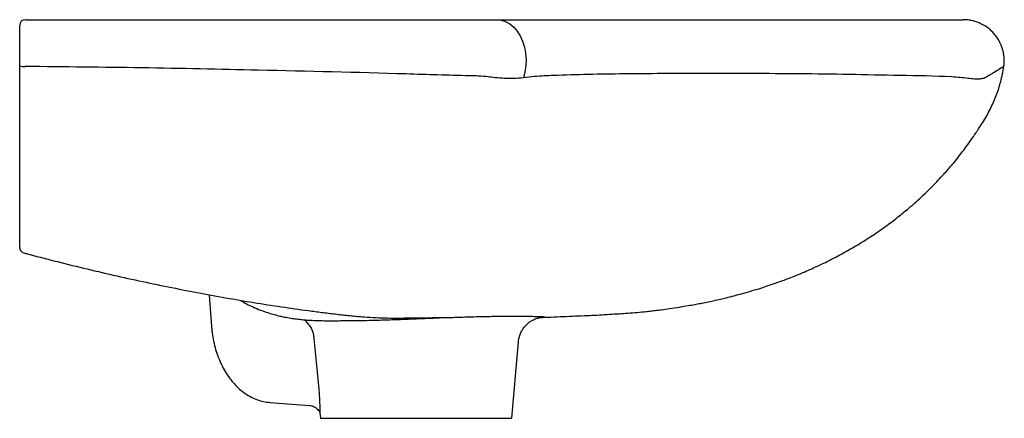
# Model space of a CAD drawing. Header units: millimetres. Extents: x 4187.227 to 4187.587, y 2763.534 to 2763.68.
import ezdxf

# ---------------------------------------------------------------- set-up
doc = ezdxf.new("R2010")
doc.units = ezdxf.units.MM
doc.layers.add('SANINDUSA', color=3, linetype='Continuous')

msp = doc.modelspace()

# ---------------------------------------------------------------- linework, layer by layer
at = {"layer": 'SANINDUSA'}
for p, q in [((4187.296509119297, 2763.578760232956), (4187.297338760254, 2763.567305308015)), ((4187.332097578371, 2763.568899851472), (4187.332429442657, 2763.568460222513)), ((4187.417916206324, 2763.570929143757), (4187.418017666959, 2763.570933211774)), ((4187.407171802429, 2763.533625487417), (4187.409623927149, 2763.561653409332)), ((4187.318643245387, 2763.539459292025), (4187.33321952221, 2763.538341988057)), ((4187.336998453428, 2763.535606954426), (4187.337171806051, 2763.533625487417)), ((4187.337171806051, 2763.533625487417), (4187.396920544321, 2763.533625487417)), ((4187.396920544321, 2763.533625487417), (4187.407171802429, 2763.533625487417))]:
    msp.add_line(p, q, dxfattribs=at)
at = {"layer": 'SANINDUSA', "flags": 128}
msp.add_lwpolyline([(4187.401646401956, 2763.679625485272), (4187.403294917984, 2763.679447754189), (4187.404904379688, 2763.678918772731), (4187.406436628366, 2763.678051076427), (4187.407855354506, 2763.676865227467), (4187.409126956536, 2763.675389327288), (4187.410221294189, 2763.673658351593), (4187.411112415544, 2763.671713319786), (4187.411779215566, 2763.669600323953), (4187.412205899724, 2763.667369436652), (4187.412382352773, 2763.66507352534), (4187.41230439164, 2763.662766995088), (4187.411973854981, 2763.660504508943), (4187.411398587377, 2763.658339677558)], dxfattribs=at)
at = {"layer": 'SANINDUSA'}
for centre, radius, start, end in [((4187.229171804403, 2763.677625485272), 0.001999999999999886, 90, 180), ((4187.228700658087, 2763.666242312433), 0.00380447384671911, 246.3056925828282, 277.6074606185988), ((4187.229171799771, 2763.596155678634), 0.001999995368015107, 180.0002553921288, 254.913698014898), ((4187.229171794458, 2763.596155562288), 0.001999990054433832, 179.9999105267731, 254.8703545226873)]:
    msp.add_arc(centre, radius, start, end, dxfattribs=at)
for points, knots in [([(4187.229171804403, 2763.679625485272), (4187.243225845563, 2763.679625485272), (4187.257279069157, 2763.679625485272), (4187.285383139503, 2763.679625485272), (4187.299434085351, 2763.679625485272), (4187.327533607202, 2763.679625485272), (4187.341581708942, 2763.679625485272), (4187.362650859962, 2763.679625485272), (4187.369673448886, 2763.679625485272), (4187.380206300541, 2763.679625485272), (4187.383717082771, 2763.679625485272), (4187.388982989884, 2763.679625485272), (4187.390738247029, 2763.679625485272), (4187.393371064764, 2763.679625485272), (4187.394248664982, 2763.679625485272), (4187.395345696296, 2763.679625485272), (4187.395565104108, 2763.679625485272), (4187.396003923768, 2763.679625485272), (4187.396223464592, 2763.679625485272), (4187.396880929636, 2763.679625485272), (4187.397316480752, 2763.679625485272), (4187.397743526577, 2763.679625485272)], [0, 0, 0, 0, 0.2500000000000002, 0.2500000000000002, 0.5000000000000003, 0.5000000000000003, 0.7500000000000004, 0.7500000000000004, 0.8750000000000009, 0.8750000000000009, 0.9375000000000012, 0.9375000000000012, 0.968750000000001, 0.968750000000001, 0.9843750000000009, 0.9843750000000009, 0.9882812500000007, 0.9882812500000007, 0.9921875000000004, 0.9921875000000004, 1, 1, 1, 1]), ([(4187.397743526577, 2763.679625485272), (4187.398485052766, 2763.679625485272), (4187.399182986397, 2763.679625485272), (4187.400170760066, 2763.679625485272), (4187.400490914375, 2763.679625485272), (4187.401094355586, 2763.679625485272), (4187.401379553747, 2763.679625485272), (4187.4016463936, 2763.679625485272)], [0, 0, 0, 0, 0.4999999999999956, 0.4999999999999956, 0.7499999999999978, 0.7499999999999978, 1, 1, 1, 1]), ([(4187.4016463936, 2763.679625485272), (4187.401860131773, 2763.679625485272), (4187.402058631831, 2763.679625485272), (4187.402331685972, 2763.679625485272), (4187.402418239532, 2763.679625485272), (4187.402591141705, 2763.679625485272), (4187.402677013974, 2763.679625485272), (4187.403107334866, 2763.679625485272), (4187.40345396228, 2763.679625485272), (4187.404497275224, 2763.679625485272), (4187.405195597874, 2763.679625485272), (4187.40729187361, 2763.679625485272), (4187.408695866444, 2763.679625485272), (4187.412933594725, 2763.679625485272), (4187.415790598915, 2763.679625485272), (4187.421572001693, 2763.679625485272), (4187.424495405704, 2763.679625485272), (4187.430419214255, 2763.679625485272), (4187.433429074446, 2763.679625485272), (4187.439546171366, 2763.679625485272), (4187.442652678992, 2763.679625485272), (4187.448958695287, 2763.679625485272), (4187.452158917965, 2763.679625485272), (4187.46188320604, 2763.679625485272), (4187.468543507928, 2763.679625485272), (4187.482188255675, 2763.679625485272), (4187.489157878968, 2763.679625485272), (4187.499858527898, 2763.679625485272), (4187.503464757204, 2763.679625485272), (4187.510751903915, 2763.679625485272), (4187.514433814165, 2763.679625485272), (4187.521877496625, 2763.679625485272), (4187.52563936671, 2763.679625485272), (4187.533245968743, 2763.679625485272), (4187.537092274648, 2763.679625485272), (4187.542917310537, 2763.679625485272), (4187.544868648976, 2763.679625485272), (4187.54878381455, 2763.679625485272), (4187.550747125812, 2763.679625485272), (4187.554683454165, 2763.679625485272), (4187.556655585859, 2763.679625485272), (4187.559623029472, 2763.679625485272), (4187.560614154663, 2763.679625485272), (4187.562105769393, 2763.679625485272), (4187.562603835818, 2763.679625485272), (4187.563352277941, 2763.679625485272), (4187.563604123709, 2763.679625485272), (4187.564084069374, 2763.679625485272), (4187.564312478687, 2763.679625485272), (4187.564530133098, 2763.679625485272)], [0, 0, 0, 0, 0.003906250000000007, 0.003906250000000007, 0.005859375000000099, 0.005859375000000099, 0.00781250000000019, 0.00781250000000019, 0.01562500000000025, 0.01562500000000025, 0.03125000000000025, 0.03125000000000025, 0.06250000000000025, 0.06250000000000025, 0.1250000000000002, 0.1250000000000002, 0.1875000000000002, 0.1875000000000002, 0.2500000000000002, 0.2500000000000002, 0.3125000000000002, 0.3125000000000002, 0.3750000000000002, 0.3750000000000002, 0.5000000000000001, 0.5000000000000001, 0.6250000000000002, 0.6250000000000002, 0.6875000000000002, 0.6875000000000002, 0.7500000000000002, 0.7500000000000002, 0.8125000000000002, 0.8125000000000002, 0.8750000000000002, 0.8750000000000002, 0.9062500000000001, 0.9062500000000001, 0.9375000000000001, 0.9375000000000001, 0.96875, 0.96875, 0.984375, 0.984375, 0.9921875, 0.9921875, 0.99609375, 0.99609375, 1, 1, 1, 1]), ([(4187.564530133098, 2763.679625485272), (4187.565061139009, 2763.679625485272), (4187.565505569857, 2763.679625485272), (4187.566060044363, 2763.679625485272), (4187.566226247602, 2763.679625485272), (4187.566512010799, 2763.679625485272), (4187.566632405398, 2763.679625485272), (4187.566728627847, 2763.679625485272)], [0, 0, 0, 0, 0.4999999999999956, 0.4999999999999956, 0.7499999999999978, 0.7499999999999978, 1, 1, 1, 1]), ([(4187.566728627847, 2763.679625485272), (4187.566842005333, 2763.679625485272), (4187.566920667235, 2763.679625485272), (4187.566977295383, 2763.679625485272), (4187.566984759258, 2763.679625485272), (4187.567004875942, 2763.679625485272), (4187.567055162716, 2763.679625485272), (4187.567185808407, 2763.679625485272), (4187.567305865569, 2763.679625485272), (4187.567544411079, 2763.679625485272), (4187.567701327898, 2763.679625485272), (4187.568159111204, 2763.679625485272), (4187.568447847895, 2763.679625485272), (4187.569269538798, 2763.679625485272), (4187.569758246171, 2763.679625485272), (4187.570636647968, 2763.679625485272), (4187.571026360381, 2763.679625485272), (4187.571717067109, 2763.679625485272), (4187.572018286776, 2763.679625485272), (4187.572274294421, 2763.679625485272)], [0, 0, 0, 0, 0.007812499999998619, 0.007812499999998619, 0.01171874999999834, 0.01171874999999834, 0.01562499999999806, 0.03124999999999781, 0.06249999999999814, 0.06249999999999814, 0.1249999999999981, 0.1249999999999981, 0.2499999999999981, 0.2499999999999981, 0.4999999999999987, 0.4999999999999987, 0.7499999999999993, 0.7499999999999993, 1, 1, 1, 1]), ([(4187.587119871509, 2763.662466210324), (4187.587275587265, 2763.663536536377), (4187.587313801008, 2763.664602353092), (4187.587203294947, 2763.666194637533), (4187.587138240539, 2763.66672431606), (4187.586950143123, 2763.667781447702), (4187.586826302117, 2763.668310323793), (4187.586375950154, 2763.669854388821), (4187.585969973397, 2763.670840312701), (4187.585202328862, 2763.672253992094), (4187.584917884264, 2763.67271665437), (4187.584306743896, 2763.673600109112), (4187.583979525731, 2763.674022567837), (4187.583282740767, 2763.67482979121), (4187.582913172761, 2763.675214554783), (4187.582131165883, 2763.675945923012), (4187.581716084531, 2763.676294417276), (4187.580425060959, 2763.677264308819), (4187.579508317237, 2763.677809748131), (4187.578050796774, 2763.678479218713), (4187.577549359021, 2763.678677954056), (4187.576525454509, 2763.6790207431), (4187.57548920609, 2763.679306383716), (4187.57442871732, 2763.679479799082), (4187.573355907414, 2763.679596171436), (4187.572815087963, 2763.679625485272), (4187.572274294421, 2763.679625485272)], [0, 0, 0, 0, 0.1250000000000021, 0.1250000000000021, 0.1875000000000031, 0.1875000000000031, 0.250000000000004, 0.250000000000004, 0.3750000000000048, 0.3750000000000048, 0.4375000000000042, 0.4375000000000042, 0.5000000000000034, 0.5000000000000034, 0.5625000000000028, 0.5625000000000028, 0.6250000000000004, 0.6250000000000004, 0.7499999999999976, 0.7499999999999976, 0.8124999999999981, 0.8124999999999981, 0.8749999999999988, 0.9374999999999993, 0.9374999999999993, 1, 1, 1, 1]), ([(4187.227171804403, 2763.662758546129), (4187.227171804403, 2763.663486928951), (4187.227171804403, 2763.664943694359), (4187.227171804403, 2763.667134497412), (4187.227171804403, 2763.669248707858), (4187.227171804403, 2763.671235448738), (4187.227171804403, 2763.673030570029), (4187.227171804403, 2763.674591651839), (4187.227171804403, 2763.67586606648), (4187.227171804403, 2763.676847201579), (4187.227171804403, 2763.677496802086), (4187.227171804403, 2763.677582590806), (4187.227171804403, 2763.677625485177)], [0, 0, 0, 0, 0.09835037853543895, 0.1967007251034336, 0.2950513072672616, 0.3934011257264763, 0.4917549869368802, 0.5901094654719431, 0.6884743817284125, 0.7868393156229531, 0.8934196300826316, 1, 1, 1, 1]), ([(4187.227171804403, 2763.646124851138), (4187.227171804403, 2763.647407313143), (4187.227171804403, 2763.649972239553), (4187.227171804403, 2763.654073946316), (4187.227171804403, 2763.658334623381), (4187.227171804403, 2763.661283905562), (4187.227171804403, 2763.662758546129)], [0, 0, 0, 0, 0.2458384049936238, 0.4916772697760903, 0.7458387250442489, 1, 1, 1, 1]), ([(4187.401067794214, 2763.658352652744), (4187.400207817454, 2763.658461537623), (4187.39823431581, 2763.658711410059), (4187.395023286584, 2763.659013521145), (4187.385015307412, 2763.659175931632), (4187.358203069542, 2763.660126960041), (4187.3183073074, 2763.661038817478), (4187.271875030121, 2763.662062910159), (4187.243427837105, 2763.662335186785), (4187.229204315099, 2763.662471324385)], [0, 0, 0, 0, 0.01561221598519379, 0.03582740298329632, 0.05612631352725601, 0.1902316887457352, 0.5041352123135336, 0.7520689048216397, 1, 1, 1, 1]), ([(4187.579268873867, 2763.641760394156), (4187.579319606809, 2763.641836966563), (4187.580424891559, 2763.643505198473), (4187.582232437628, 2763.646814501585), (4187.584470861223, 2763.651835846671), (4187.586149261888, 2763.657023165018), (4187.586795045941, 2763.660644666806), (4187.587119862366, 2763.662466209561)], [0, 0, 0, 0, 0.01235438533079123, 0.2691567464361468, 0.5056578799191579, 0.7513558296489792, 1, 1, 1, 1]), ([(4187.587119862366, 2763.662466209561), (4187.587051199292, 2763.662433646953), (4187.58673059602, 2763.662281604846), (4187.58601843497, 2763.661826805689), (4187.584559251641, 2763.660849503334), (4187.583051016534, 2763.659937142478), (4187.581304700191, 2763.658967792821), (4187.580910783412, 2763.658809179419), (4187.580629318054, 2763.658490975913), (4187.580056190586, 2763.658232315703), (4187.57978254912, 2763.658108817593)], [0, 0, 0, 0, 0.05947143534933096, 0.2776854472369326, 0.4959000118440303, 0.8094680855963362, 0.9438353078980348, 0.9631650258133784, 0.9824130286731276, 1, 1, 1, 1]), ([(4187.411398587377, 2763.658339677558), (4187.410190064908, 2763.658230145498), (4187.408063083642, 2763.65803737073), (4187.404517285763, 2763.658074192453), (4187.402226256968, 2763.658259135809), (4187.401067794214, 2763.658352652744)], [0, 0, 0, 0, 0.3941124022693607, 0.6936318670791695, 1, 1, 1, 1]), ([(4187.574029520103, 2763.658089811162), (4187.57311521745, 2763.658210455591), (4187.571283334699, 2763.658452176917), (4187.562696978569, 2763.658988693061), (4187.549066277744, 2763.659121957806), (4187.530430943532, 2763.659582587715), (4187.512351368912, 2763.659791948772), (4187.494846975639, 2763.65991535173), (4187.478006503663, 2763.659933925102), (4187.46248487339, 2763.659874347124), (4187.448237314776, 2763.659777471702), (4187.435169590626, 2763.659592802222), (4187.425323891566, 2763.659298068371), (4187.418982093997, 2763.659027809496), (4187.415587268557, 2763.658819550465), (4187.412791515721, 2763.658499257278), (4187.411398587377, 2763.658339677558)], [0, 0, 0, 0, 0.01634039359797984, 0.03273936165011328, 0.1350553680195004, 0.237531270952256, 0.3400569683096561, 0.4425451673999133, 0.5449344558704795, 0.6471926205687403, 0.7382989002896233, 0.8294378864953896, 0.9205635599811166, 0.9471108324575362, 0.9736490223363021, 1, 1, 1, 1]), ([(4187.57978254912, 2763.658108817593), (4187.579299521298, 2763.658008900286), (4187.578396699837, 2763.657822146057), (4187.576419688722, 2763.65783082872), (4187.574832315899, 2763.65800282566), (4187.574029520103, 2763.658089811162)], [0, 0, 0, 0, 0.362534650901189, 0.6776091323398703, 1, 1, 1, 1]), ([(4187.227171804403, 2763.596155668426), (4187.227171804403, 2763.596173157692), (4187.227171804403, 2763.596476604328), (4187.227171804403, 2763.597624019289), (4187.227171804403, 2763.598468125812), (4187.227171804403, 2763.60014516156), (4187.227171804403, 2763.600772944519), (4187.227171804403, 2763.601819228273), (4187.227171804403, 2763.602185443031), (4187.227171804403, 2763.60295325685), (4187.227171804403, 2763.603355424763), (4187.227171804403, 2763.605439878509), (4187.227171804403, 2763.60735135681), (4187.227171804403, 2763.611650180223), (4187.227171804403, 2763.614037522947), (4187.227171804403, 2763.617321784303), (4187.227171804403, 2763.61799372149), (4187.227171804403, 2763.619368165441), (4187.227171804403, 2763.620071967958), (4187.227171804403, 2763.622219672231), (4187.227171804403, 2763.623697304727), (4187.227171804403, 2763.628265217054), (4187.227171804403, 2763.631489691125), (4187.227171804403, 2763.636589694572), (4187.227171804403, 2763.638333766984), (4187.227171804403, 2763.641017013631), (4187.227171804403, 2763.641922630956), (4187.227171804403, 2763.643756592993), (4187.227171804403, 2763.644683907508), (4187.227171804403, 2763.645624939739)], [0, 0, 0, 0, 0.1249999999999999, 0.1249999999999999, 0.2499999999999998, 0.2499999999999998, 0.3124999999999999, 0.3124999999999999, 0.3437499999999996, 0.3437499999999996, 0.3749999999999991, 0.3749999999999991, 0.4999999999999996, 0.4999999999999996, 0.6250000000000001, 0.6250000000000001, 0.6562500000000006, 0.6562500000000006, 0.6875000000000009, 0.6875000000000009, 0.7500000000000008, 0.7500000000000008, 0.8750000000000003, 0.8750000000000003, 0.9375000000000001, 0.9375000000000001, 0.9687500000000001, 0.9687500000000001, 1, 1, 1, 1]), ([(4187.443340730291, 2763.571787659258), (4187.44412356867, 2763.571819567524), (4187.445916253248, 2763.571904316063), (4187.448934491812, 2763.572093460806), (4187.452211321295, 2763.57235025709), (4187.455213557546, 2763.572635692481), (4187.4576719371, 2763.572902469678), (4187.459758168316, 2763.573148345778), (4187.462099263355, 2763.573446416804), (4187.465092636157, 2763.573865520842), (4187.468348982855, 2763.574357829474), (4187.471438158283, 2763.574864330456), (4187.473957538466, 2763.57530698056), (4187.476238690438, 2763.575731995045), (4187.478524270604, 2763.576183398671), (4187.480989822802, 2763.576703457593), (4187.48342268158, 2763.577255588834), (4187.485998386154, 2763.577880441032), (4187.488536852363, 2763.578527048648), (4187.49173972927, 2763.579391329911), (4187.495012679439, 2763.580336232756), (4187.49813068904, 2763.581297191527), (4187.500768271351, 2763.582156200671), (4187.503063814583, 2763.582938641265), (4187.505177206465, 2763.583688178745), (4187.507439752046, 2763.584522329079), (4187.509986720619, 2763.58550283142), (4187.512770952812, 2763.586631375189), (4187.51620984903, 2763.588093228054), (4187.521159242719, 2763.590354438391), (4187.526670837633, 2763.593157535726), (4187.531790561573, 2763.596007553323), (4187.53655234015, 2763.598913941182), (4187.540516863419, 2763.601538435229), (4187.54430147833, 2763.604201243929), (4187.548240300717, 2763.607173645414), (4187.551962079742, 2763.61021793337), (4187.555107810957, 2763.612963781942), (4187.557699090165, 2763.615348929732), (4187.560074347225, 2763.617653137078), (4187.562124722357, 2763.619735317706), (4187.563924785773, 2763.621640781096), (4187.565624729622, 2763.623511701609), (4187.567321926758, 2763.625449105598), (4187.569114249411, 2763.627582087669), (4187.571035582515, 2763.629971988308), (4187.573122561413, 2763.632702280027), (4187.575319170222, 2763.635750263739), (4187.577420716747, 2763.638838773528), (4187.578665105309, 2763.640836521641), (4187.57924883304, 2763.641773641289)], [0.01721769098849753, 0.01721769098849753, 0.01721769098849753, 0.01721769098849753, 0.02998858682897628, 0.04437956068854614, 0.06050342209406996, 0.07694405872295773, 0.08728187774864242, 0.09576487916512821, 0.1068295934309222, 0.1214316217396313, 0.1399662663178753, 0.1553957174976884, 0.167931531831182, 0.1778246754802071, 0.1890789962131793, 0.2010781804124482, 0.2135432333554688, 0.224585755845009, 0.2409265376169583, 0.2587509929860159, 0.2802325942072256, 0.2991739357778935, 0.3152535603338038, 0.3285450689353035, 0.3413100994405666, 0.354376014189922, 0.3705558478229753, 0.3887724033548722, 0.4081055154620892, 0.4444270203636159, 0.4790049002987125, 0.5150140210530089, 0.5520266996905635, 0.5802316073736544, 0.6036519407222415, 0.6393239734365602, 0.6732974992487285, 0.6969025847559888, 0.7215848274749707, 0.7459394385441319, 0.7670750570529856, 0.7880006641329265, 0.8022999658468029, 0.817626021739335, 0.8364303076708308, 0.8603309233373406, 0.8895269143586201, 0.9241802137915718, 0.9644338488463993, 1, 1, 1, 1]), ([(4187.228651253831, 2763.594224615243), (4187.229108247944, 2763.594101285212), (4187.229564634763, 2763.593978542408), (4187.230477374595, 2763.593733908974), (4187.230933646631, 2763.593612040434), (4187.232302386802, 2763.593247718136), (4187.233214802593, 2763.59300654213), (4187.235951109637, 2763.592288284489), (4187.237774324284, 2763.591816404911), (4187.243240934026, 2763.59042126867), (4187.24688407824, 2763.589517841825), (4187.257777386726, 2763.58689167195), (4187.264980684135, 2763.585254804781), (4187.275697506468, 2763.582958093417), (4187.279255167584, 2763.582219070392), (4187.286341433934, 2763.580793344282), (4187.289874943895, 2763.580105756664), (4187.300379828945, 2763.578130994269), (4187.307263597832, 2763.576929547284), (4187.320800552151, 2763.574751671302), (4187.327452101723, 2763.573775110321), (4187.335628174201, 2763.57269738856), (4187.337257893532, 2763.572489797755), (4187.340504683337, 2763.572089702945), (4187.34212068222, 2763.571897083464), (4187.344535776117, 2763.571619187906), (4187.345339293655, 2763.571528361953), (4187.346944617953, 2763.571351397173), (4187.347745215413, 2763.571266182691), (4187.34931657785, 2763.571110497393), (4187.350090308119, 2763.571038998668), (4187.351620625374, 2763.570907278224), (4187.352377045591, 2763.570847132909), (4187.35611713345, 2763.570573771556), (4187.358972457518, 2763.570442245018), (4187.363072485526, 2763.570355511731), (4187.364410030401, 2763.570345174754), (4187.366044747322, 2763.570353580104), (4187.366369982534, 2763.570356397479), (4187.36701400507, 2763.570363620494), (4187.367333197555, 2763.570367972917), (4187.368286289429, 2763.570381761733), (4187.368916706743, 2763.570391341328), (4187.370825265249, 2763.570417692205), (4187.372104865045, 2763.570433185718), (4187.374663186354, 2763.57046185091), (4187.375944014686, 2763.570475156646), (4187.378507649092, 2763.570502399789), (4187.379790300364, 2763.570516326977), (4187.382353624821, 2763.570547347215), (4187.383634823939, 2763.57056446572), (4187.384909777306, 2763.570584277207)], [0, 0, 0, 0, 0.007812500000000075, 0.007812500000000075, 0.01562500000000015, 0.01562500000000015, 0.03125000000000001, 0.03125000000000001, 0.06250000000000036, 0.06250000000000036, 0.1250000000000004, 0.1250000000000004, 0.2500000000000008, 0.2500000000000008, 0.312500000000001, 0.312500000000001, 0.3750000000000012, 0.3750000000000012, 0.5000000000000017, 0.5000000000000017, 0.6250000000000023, 0.6250000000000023, 0.6562500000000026, 0.6562500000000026, 0.6875000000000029, 0.6875000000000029, 0.703125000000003, 0.703125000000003, 0.7187500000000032, 0.7187500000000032, 0.7343750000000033, 0.7343750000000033, 0.7500000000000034, 0.7500000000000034, 0.8125000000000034, 0.8125000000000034, 0.8437500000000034, 0.8437500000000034, 0.8515625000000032, 0.8515625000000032, 0.8593750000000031, 0.8593750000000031, 0.8750000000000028, 0.8750000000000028, 0.9062500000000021, 0.9062500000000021, 0.9375000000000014, 0.9375000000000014, 0.9687500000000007, 0.9687500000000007, 1, 1, 1, 1]), ([(4187.308030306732, 2763.576715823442), (4187.308744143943, 2763.576314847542), (4187.310203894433, 2763.575494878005), (4187.312511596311, 2763.574389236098), (4187.315411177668, 2763.573162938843), (4187.318240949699, 2763.572185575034), (4187.320767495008, 2763.57146691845), (4187.322917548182, 2763.570945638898), (4187.325169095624, 2763.57049795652), (4187.327390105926, 2763.570148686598), (4187.329462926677, 2763.569893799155), (4187.331487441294, 2763.569700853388), (4187.333627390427, 2763.569549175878), (4187.336038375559, 2763.569437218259), (4187.338366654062, 2763.569381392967), (4187.340124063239, 2763.569371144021), (4187.341264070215, 2763.56937035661), (4187.342095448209, 2763.569373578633), (4187.34299241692, 2763.569380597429), (4187.344033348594, 2763.569390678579), (4187.345213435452, 2763.569403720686), (4187.34671762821, 2763.569421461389), (4187.348542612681, 2763.569443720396), (4187.350468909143, 2763.569467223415), (4187.351686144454, 2763.56948162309), (4187.352237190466, 2763.569488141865)], [0, 0, 0, 0, 0.05582995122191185, 0.1141686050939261, 0.1754069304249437, 0.2482931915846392, 0.2892512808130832, 0.3288217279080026, 0.3741778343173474, 0.4187970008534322, 0.4604605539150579, 0.4980745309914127, 0.542114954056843, 0.5894393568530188, 0.6382382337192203, 0.6752672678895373, 0.6892513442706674, 0.7033206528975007, 0.7220686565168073, 0.7464259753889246, 0.7768034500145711, 0.8134035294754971, 0.872055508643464, 0.9420791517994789, 1, 1, 1, 1]), ([(4187.41774192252, 2763.570571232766), (4187.418620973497, 2763.570608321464), (4187.42099050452, 2763.570708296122), (4187.424835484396, 2763.570870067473), (4187.429246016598, 2763.571055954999), (4187.433429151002, 2763.571233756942), (4187.437292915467, 2763.571401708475), (4187.440549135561, 2763.571548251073), (4187.442542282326, 2763.571719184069), (4187.443340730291, 2763.571787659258)], [0, 0, 0, 0, 0.1088870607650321, 0.2935111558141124, 0.4720952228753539, 0.6407273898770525, 0.7857863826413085, 0.9141867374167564, 1, 1, 1, 1]), ([(4187.331279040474, 2763.569727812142), (4187.331303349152, 2763.569709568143), (4187.331541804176, 2763.569530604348), (4187.331977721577, 2763.569134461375), (4187.3323533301, 2763.568662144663), (4187.332481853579, 2763.568500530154)], [0, 0, 0, 0, 0.06948410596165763, 0.6816016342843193, 1, 1, 1, 1]), ([(4187.332429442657, 2763.568460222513), (4187.332831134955, 2763.567977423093), (4187.333765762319, 2763.566854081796), (4187.334538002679, 2763.564884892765), (4187.33473796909, 2763.563476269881), (4187.334817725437, 2763.56291444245)], [0, 0, 0, 0, 0.3118205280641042, 0.7255205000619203, 0.9999999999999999, 0.9999999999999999, 0.9999999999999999, 0.9999999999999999]), ([(4187.352237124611, 2763.569493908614), (4187.352838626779, 2763.569499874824), (4187.354641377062, 2763.569517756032), (4187.357792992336, 2763.569591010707), (4187.362863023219, 2763.569732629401), (4187.368100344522, 2763.569922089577), (4187.373347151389, 2763.570134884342), (4187.376141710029, 2763.570253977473), (4187.377578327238, 2763.570325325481), (4187.377704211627, 2763.570331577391)], [0, 0, 0, 0, 0.07640089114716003, 0.228979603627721, 0.3815623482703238, 0.6788203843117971, 0.8320544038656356, 0.9852836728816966, 1, 1, 1, 1]), ([(4187.377704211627, 2763.570331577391), (4187.378718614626, 2763.570380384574), (4187.379975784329, 2763.570440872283), (4187.381215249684, 2763.570506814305), (4187.381454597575, 2763.570519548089)], [0, 0, 0, 0, 0.8068942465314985, 1, 1, 1, 1]), ([(4187.384909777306, 2763.570584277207), (4187.385902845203, 2763.570612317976), (4187.386886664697, 2763.570643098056), (4187.388818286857, 2763.570703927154), (4187.389767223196, 2763.570733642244), (4187.392569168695, 2763.570818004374), (4187.39437583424, 2763.570868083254), (4187.396995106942, 2763.570928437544), (4187.397853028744, 2763.570946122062), (4187.39953815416, 2763.570976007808), (4187.400367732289, 2763.570988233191), (4187.402791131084, 2763.571015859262), (4187.404313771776, 2763.57102030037), (4187.407173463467, 2763.571021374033), (4187.408509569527, 2763.571020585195), (4187.410372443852, 2763.571015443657), (4187.410970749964, 2763.571013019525), (4187.41211478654, 2763.571006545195), (4187.412657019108, 2763.571002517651), (4187.414196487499, 2763.570988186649), (4187.415106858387, 2763.570975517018), (4187.41630004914, 2763.570954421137), (4187.416668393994, 2763.570946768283), (4187.417339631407, 2763.570934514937), (4187.417643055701, 2763.570930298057), (4187.417916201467, 2763.570929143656)], [0, 0, 0, 0, 0.06250000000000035, 0.06250000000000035, 0.1250000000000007, 0.1250000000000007, 0.2500000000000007, 0.2500000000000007, 0.3125000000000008, 0.3125000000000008, 0.3750000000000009, 0.3750000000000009, 0.5000000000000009, 0.5000000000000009, 0.6250000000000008, 0.6250000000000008, 0.6875000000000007, 0.6875000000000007, 0.7500000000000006, 0.7500000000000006, 0.8750000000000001, 0.8750000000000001, 0.9375000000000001, 0.9375000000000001, 1, 1, 1, 1]), ([(4187.409634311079, 2763.561656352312), (4187.40964145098, 2763.5618633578), (4187.409668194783, 2763.562638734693), (4187.410018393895, 2763.563917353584), (4187.410629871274, 2763.565409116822), (4187.41143781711, 2763.566705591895), (4187.412365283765, 2763.567799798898), (4187.41336114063, 2763.568686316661), (4187.414357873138, 2763.569365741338), (4187.415284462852, 2763.569850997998), (4187.416082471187, 2763.57017314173), (4187.416725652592, 2763.570374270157), (4187.417213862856, 2763.570492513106), (4187.417555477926, 2763.570556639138), (4187.417751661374, 2763.570584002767), (4187.417758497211, 2763.570584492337), (4187.417761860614, 2763.570584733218)], [0, 0, 0, 0, 0.03559996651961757, 0.1333461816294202, 0.2256853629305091, 0.3132543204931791, 0.3962485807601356, 0.4744511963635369, 0.5470793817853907, 0.612913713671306, 0.6720476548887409, 0.7278507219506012, 0.7858155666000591, 0.8499418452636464, 0.9261676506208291, 1, 1, 1, 1]), ([(4187.418017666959, 2763.570933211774), (4187.418262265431, 2763.570939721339), (4187.418423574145, 2763.570915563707), (4187.418941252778, 2763.570827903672), (4187.419116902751, 2763.570709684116), (4187.418452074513, 2763.570608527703), (4187.417467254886, 2763.570566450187), (4187.417239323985, 2763.570556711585)], [0, 0, 0, 0, 0.02701815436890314, 0.1301100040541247, 0.5081150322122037, 0.886156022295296, 0.9999999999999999, 0.9999999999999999, 0.9999999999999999, 0.9999999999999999]), ([(4187.297338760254, 2763.567305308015), (4187.297385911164, 2763.566748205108), (4187.297520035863, 2763.565163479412), (4187.297919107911, 2763.562576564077), (4187.298602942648, 2763.559591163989), (4187.299510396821, 2763.556702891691), (4187.300631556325, 2763.55394130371), (4187.301960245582, 2763.551335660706), (4187.303486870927, 2763.548915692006), (4187.305199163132, 2763.546711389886), (4187.307080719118, 2763.544752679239), (4187.309110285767, 2763.54306748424), (4187.311261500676, 2763.541680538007), (4187.313503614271, 2763.540609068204), (4187.315751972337, 2763.539884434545), (4187.317477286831, 2763.539563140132), (4187.318423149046, 2763.539478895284), (4187.318643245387, 2763.539459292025)], [0, 0, 0, 0, 0.039666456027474, 0.1128345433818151, 0.1861123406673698, 0.2595167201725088, 0.3330789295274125, 0.4068073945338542, 0.4806741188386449, 0.5545558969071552, 0.6282611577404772, 0.7015273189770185, 0.7740537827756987, 0.8455746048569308, 0.9159463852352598, 0.9804412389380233, 1, 1, 1, 1]), ([(4187.334817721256, 2763.562914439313), (4187.335124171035, 2763.559598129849), (4187.335431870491, 2763.556281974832), (4187.335740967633, 2763.552965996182), (4187.336050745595, 2763.549642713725), (4187.336361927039, 2763.546319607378), (4187.336674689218, 2763.542996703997)], [1.387778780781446e-17, 1.387778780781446e-17, 1.387778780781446e-17, 1.387778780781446e-17, 0.01000000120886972, 0.01000000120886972, 0.01000000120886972, 0.02002202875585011, 0.02002202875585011, 0.02002202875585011, 0.02002202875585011]), ([(4187.336674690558, 2763.542996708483), (4187.336735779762, 2763.542229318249), (4187.336856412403, 2763.540713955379), (4187.336908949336, 2763.538524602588), (4187.336921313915, 2763.536790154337), (4187.336980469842, 2763.535956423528), (4187.337005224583, 2763.535607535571)], [0, 0, 0, 0, 0.2471310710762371, 0.4880088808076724, 0.7857491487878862, 1, 1, 1, 1]), ([(4187.333210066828, 2763.538312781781), (4187.333467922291, 2763.538291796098), (4187.334121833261, 2763.538238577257), (4187.335079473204, 2763.537823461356), (4187.335931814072, 2763.537201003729), (4187.33650638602, 2763.53653167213), (4187.336839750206, 2763.535942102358), (4187.336993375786, 2763.535531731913), (4187.337028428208, 2763.53535328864), (4187.337023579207, 2763.535386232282), (4187.337022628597, 2763.535392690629)], [0, 0, 0, 0, 0.1116901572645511, 0.2832416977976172, 0.4384472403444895, 0.5804365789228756, 0.7121139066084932, 0.8390726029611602, 0.9684514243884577, 1, 1, 1, 1])]:
    msp.add_open_spline(points, degree=3, knots=knots, dxfattribs=at)
for points in [[(4187.227171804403, 2763.645624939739), (4187.227171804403, 2763.645791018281), (4187.227171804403, 2763.645957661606), (4187.227171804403, 2763.646124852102)], [(4187.228649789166, 2763.594224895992), (4187.228650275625, 2763.594224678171), (4187.228650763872, 2763.594224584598), (4187.228651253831, 2763.594224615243)]]:
    msp.add_open_spline(points, degree=3, dxfattribs=at)

doc.saveas('drawing.dxf')
